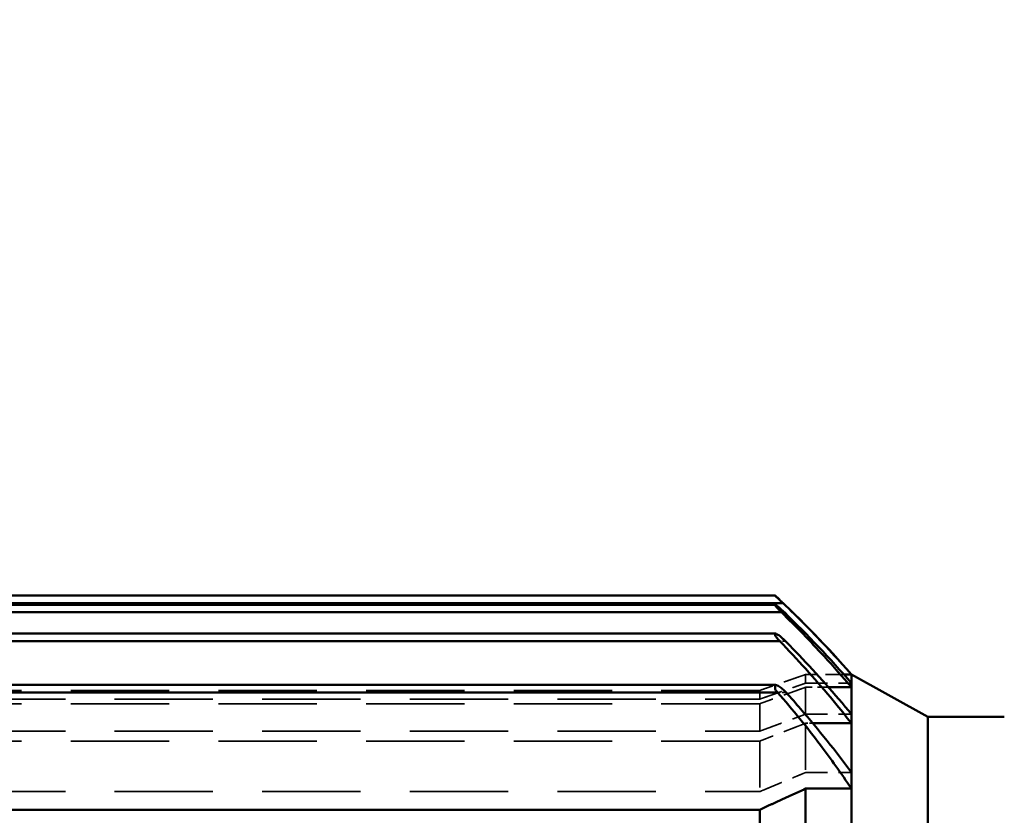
# Model space of a CAD drawing. Header units: millimetres. Extents: x -34725 to 178350, y -13707 to 126150.
# Tile 73 of 256: x -16406 to -16277, y 19581 to 19685. Entities that reach past the tile are written whole.
import ezdxf

# ---------------------------------------------------------------- set-up
doc = ezdxf.new("R2010")
doc.units = ezdxf.units.MM
doc.linetypes.add('DASHED', pattern=[0.75, 0.5, -0.25])
doc.layers.get('Defpoints').update_dxf_attribs({"linetype": 'CONTINUOUS'})
for name, color, linetype, lineweight in [('AM_0', 7, 'CONTINUOUS', 50), ('P-AM_5', 3, 'CONTINUOUS', 25), ('Sichtbar (ISO)', 7, 'CONTINUOUS', 50), ('Verdeckt (ISO)', 7, 'DASHED', 35)]:
    doc.layers.add(name, color=color, linetype=linetype, lineweight=lineweight)
doc.styles.get("Standard").update_dxf_attribs({"font": 'isocp.shx'})
doc.dimstyles.new('AM_ISO$0', dxfattribs={"dimtxt": 3.5, "dimasz": 2.5, "dimexe": 2, "dimexo": 1, "dimgap": 0.6, "dimtad": 1, "dimdsep": 46, "dimtxsty": 'Standard', "dimcen": 0, "dimclrd": 256, "dimclre": 256, "dimclrt": 2, "dimadec": 0, "dimazin": 2, "dimtp": 0.1, "dimtm": 0.1, "dimtfac": 0.71, "dimtmove": 0, "dimatfit": 3, "dimfxl": 1, "dimtfill": 1, "dimtfillclr": 256, "dimlwd": -1, "dimlwe": -1, "dimarcsym": 0})

# ---------------------------------------------------------------- blocks, each defined once
blk = doc.blocks.new('*D200')
at = {"layer": 'Defpoints', "color": 0, "transparency": 16777216}
for p in [(-16746.14, 20174.82), (-15372.82, 20174.82), (-16525.27, 19530)]:
    blk.add_point(p, dxfattribs=at)
at = {"layer": 'P-AM_5', "transparency": 16777216}
for p, q in [((-15397.82, 20174.82), (-16796.14, 20174.82)), ((-16746.14, 19592.5), (-16746.14, 20112.32)), ((-16550.27, 19530), (-16796.14, 19530))]:
    blk.add_line(p, q, dxfattribs=at)
for points in [[(-16756.55, 20112.32), (-16735.72, 20112.32), (-16746.14, 20174.82)], [(-16756.55, 19592.5), (-16735.72, 19592.5), (-16746.14, 19530)]]:
    blk.add_solid(points, dxfattribs=at)
at = {"layer": 'P-AM_5', "color": 2, "transparency": 16777216, "insert": (-16854.89, 19852.41), "char_height": 87.5, "attachment_point": 5, "rotation": 90, "bg_fill": 3, "box_fill_scale": 1.1, "bg_fill_color": 256, "bg_fill_true_color": 13158600, "bg_fill_transparency": 0}
blk.add_mtext('645', dxfattribs=at)
blk = doc.blocks.new('A$C5cacc3fa')
at = {"layer": 'Sichtbar (ISO)'}
for p, q in [((-46.33, -2432.42), (-46.33, -2305.16)), ((-36.33, -2423.01), (-36.33, -2411.73)), ((-30.33, -2423.01), (-30.33, -2411.73)), ((-24.33, -2420.25), (-24.33, -2411.83)), ((-24.33, -2420.25), (156.67, -2420.25)), ((-36.33, -2425.12), (-36.33, -2423.01)), ((-36.33, -2423.01), (-30.33, -2423.01)), ((-36.33, -2431.56), (-36.33, -2425.12)), ((-36.33, -2432.75), (-36.33, -2431.56)), ((-36.33, -2431.56), (-31.29, -2431.56)), ((-56.33, -2432.42), (-46.33, -2432.42)), ((-46.33, -2432.42), (-36.33, -2437.95)), ((-36.33, -2436.27), (-36.33, -2432.75)), ((-26.67, -2435.6), (159.01, -2435.6)), ((-36.33, -2436.81), (-36.33, -2436.27)), ((-36.33, -2436.27), (-33.33, -2436.27)), ((-36.33, -2437.94), (-36.33, -2436.81)), ((-26.33, -2436.6), (158.67, -2436.6)), ((-36.33, -2437.95), (-36.33, -2437.94)), ((-36.33, -2437.94), (-35.34, -2437.94)), ((-26.94, -2442.32), (159.28, -2442.32)), ((-26.33, -2443.32), (158.67, -2443.32)), ((-27.18, -2446.08), (159.52, -2446.08)), ((-27.38, -2447.29), (159.72, -2447.29)), ((-26.33, -2447.08), (158.67, -2447.08)), ((-26.33, -2448.29), (158.67, -2448.29))]:
    blk.add_line(p, q, dxfattribs=at)
blk.add_arc((76.35, -2338.94), 150, 221.3086, 226.8038, dxfattribs=at)
blk.add_ellipse((-26.3, -2446.08), major_axis=(-0.033, -0.999), ratio=0.005904, start_param=5.928971, end_param=6.283382, dxfattribs=at)
blk.add_rational_spline([(-30.33, -2423.01), (-27.25, -2421.61), (-24.33, -2420.25)], [1, 1.00020468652, 1], degree=2, dxfattribs=at)
for points, knots in [([(-36.33, -2423.01), (-34.98, -2425.01), (-33.61, -2426.94), (-30.54, -2431), (-28.67, -2433.31), (-26.67, -2435.6)], [-65.695241, -65.695241, -65.695241, -65.695241, -65.026281, -65.026281, -64.168057, -64.168057, -64.168057, -64.168057]), ([(-27.77, -2435.6), (-28.42, -2434.89), (-29.05, -2434.17), (-32.07, -2430.69), (-34.3, -2427.88), (-36.33, -2425.12)], [65.515907, 65.515907, 65.515907, 65.515907, 65.782674, 65.782674, 66.80864, 66.80864, 66.80864, 66.80864]), ([(-36.33, -2431.56), (-35.44, -2432.69), (-34.52, -2433.83), (-31.48, -2437.46), (-29.26, -2439.93), (-26.94, -2442.32)], [-67.768749, -67.768749, -67.768749, -67.768749, -67.356253, -67.356253, -66.441483, -66.441483, -66.441483, -66.441483]), ([(-27.68, -2442.32), (-28.28, -2441.71), (-28.88, -2441.1), (-31.86, -2437.97), (-34.16, -2435.38), (-36.33, -2432.75)], [67.431697, 67.431697, 67.431697, 67.431697, 67.666932, 67.666932, 68.617661, 68.617661, 68.617661, 68.617661]), ([(-26.33, -2436.6), (-26.35, -2436.6), (-26.36, -2436.6), (-26.47, -2436.58), (-26.59, -2436.54), (-26.89, -2436.38), (-27.08, -2436.24), (-27.43, -2435.95), (-27.59, -2435.8), (-27.75, -2435.63), (-27.76, -2435.61), (-27.77, -2435.6)], [-0.6408268, -0.6408268, -0.6408268, -0.6408268, -0.630804, -0.630804, -0.5772564, -0.5772564, -0.5081151, -0.5081151, -0.4500854, -0.4500854, -0.4452282, -0.4452282, -0.4452282, -0.4452282]), ([(-26.67, -2435.6), (-26.65, -2435.62), (-26.62, -2435.65), (-26.49, -2435.8), (-26.4, -2435.93), (-26.33, -2436.04)], [-0.10710707, -0.10710707, -0.10710707, -0.10710707, -0.09910976, -0.09910976, -0.05742593, -0.05742593, -0.05742593, -0.05742593]), ([(-26.33, -2436.04), (-26.33, -2436.15), (-26.33, -2436.25), (-26.33, -2436.33), (-26.33, -2436.41), (-26.33, -2436.48), (-26.33, -2436.52), (-26.33, -2436.57), (-26.33, -2436.6), (-26.33, -2436.6)], [0, 0, 0, 0, 0.362556, 0.362556, 0.362556, 0.726846, 0.726846, 0.726846, 1.114917, 1.114917, 1.114917, 1.114917]), ([(-36.33, -2436.27), (-35.16, -2437.64), (-33.97, -2438.99), (-30.94, -2442.3), (-29.08, -2444.22), (-27.18, -2446.08)], [-69.231489, -69.231489, -69.231489, -69.231489, -68.736031, -68.736031, -68.000549, -68.000549, -68.000549, -68.000549]), ([(-36.33, -2437.94), (-34.39, -2440.15), (-32.39, -2442.29), (-29.38, -2445.35), (-28.38, -2446.33), (-27.38, -2447.29)], [-70.234669, -70.234669, -70.234669, -70.234669, -69.425028, -69.425028, -69.029673, -69.029673, -69.029673, -69.029673]), ([(-26.33, -2443.32), (-26.37, -2443.32), (-26.41, -2443.31), (-26.56, -2443.24), (-26.68, -2443.17), (-26.98, -2442.96), (-27.17, -2442.8), (-27.47, -2442.53), (-27.58, -2442.43), (-27.68, -2442.32)], [-0.6626288, -0.6626288, -0.6626288, -0.6626288, -0.6306546, -0.6306546, -0.5772638, -0.5772638, -0.5083418, -0.5083418, -0.4688822, -0.4688822, -0.4688822, -0.4688822]), ([(-26.94, -2442.32), (-26.86, -2442.41), (-26.77, -2442.5), (-26.58, -2442.72), (-26.48, -2442.84), (-26.38, -2442.99), (-26.35, -2443.03), (-26.33, -2443.07)], [-0.1287013, -0.1287013, -0.1287013, -0.1287013, -0.0992148, -0.0992148, -0.05490758, -0.05490758, -0.03647152, -0.03647152, -0.03647152, -0.03647152]), ([(-26.33, -2443.07), (-26.33, -2443.12), (-26.33, -2443.17), (-26.33, -2443.26), (-26.33, -2443.3), (-26.33, -2443.32), (-26.33, -2443.32), (-26.33, -2443.32)], [-0.3512725, -0.3512725, -0.3512725, -0.3512725, -0.32834432, -0.32834432, -0.28951525, -0.28951525, -0.27907555, -0.27907555, -0.27907555, -0.27907555]), ([(-26.33, -2447.08), (-26.34, -2447.08), (-26.36, -2447.07), (-26.42, -2447.04), (-26.48, -2447), (-26.64, -2446.88), (-26.77, -2446.78), (-27.09, -2446.51), (-27.28, -2446.33), (-27.5, -2446.13), (-27.52, -2446.1), (-27.55, -2446.08)], [-0.6948989, -0.6948989, -0.6948989, -0.6948989, -0.6771738, -0.6771738, -0.639025, -0.639025, -0.5839423, -0.5839423, -0.5122103, -0.5122103, -0.5026873, -0.5026873, -0.5026873, -0.5026873]), ([(-27.18, -2446.08), (-27.17, -2446.08), (-27.17, -2446.09), (-27.02, -2446.23), (-26.87, -2446.38), (-26.63, -2446.64), (-26.53, -2446.75), (-26.41, -2446.9), (-26.37, -2446.95), (-26.34, -2447), (-26.33, -2447.01), (-26.33, -2447.01)], [-0.1506216, -0.1506216, -0.1506216, -0.1506216, -0.1485853, -0.1485853, -0.0998852, -0.0998852, -0.0551686, -0.0551686, -0.0238795, -0.0238795, -0.0178264, -0.0178264, -0.0178264, -0.0178264]), ([(-27.38, -2447.29), (-27.31, -2447.35), (-27.24, -2447.42), (-27.03, -2447.62), (-26.89, -2447.76), (-26.65, -2447.99), (-26.55, -2448.08), (-26.42, -2448.2), (-26.38, -2448.24), (-26.34, -2448.28), (-26.33, -2448.29), (-26.33, -2448.29)], [-0.1710961, -0.1710961, -0.1710961, -0.1710961, -0.148608, -0.148608, -0.0999054, -0.0999054, -0.0551851, -0.0551851, -0.0238878, -0.0238878, 0, 0, 0, 0])]:
    blk.add_open_spline(points, degree=3, knots=knots, dxfattribs=at)
blk.add_open_spline([(-27.55, -2446.08), (-30.56, -2443.16), (-33.52, -2440.05), (-36.33, -2436.81)], degree=3, dxfattribs=at)
at = {"layer": 'Verdeckt (ISO)', "ltscale": 25.75486}
for p, q in [((156.67, -2422.62), (-24.33, -2422.62)), ((-24.33, -2429.23), (156.67, -2429.23)), ((156.67, -2430.53), (-24.33, -2430.53)), ((-24.33, -2434.12), (156.67, -2434.12)), ((156.67, -2434.72), (-24.33, -2434.72)), ((-24.33, -2435.86), (156.67, -2435.86))]:
    blk.add_line(p, q, dxfattribs=at)
at = {"layer": 'Verdeckt (ISO)', "ltscale": 12.163457}
blk.add_line((-24.33, -2429.23), (-24.33, -2422.62), dxfattribs=at)
at = {"layer": 'Verdeckt (ISO)', "ltscale": 5.71399}
for p, q in [((-30.33, -2425.12), (-36.33, -2425.12)), ((-30.33, -2432.75), (-36.33, -2432.75)), ((-30.33, -2436.81), (-36.33, -2436.81))]:
    blk.add_line(p, q, dxfattribs=at)
at = {"layer": 'Verdeckt (ISO)', "ltscale": 12.221222}
blk.add_line((-30.33, -2431.56), (-30.33, -2425.12), dxfattribs=at)
at = {"layer": 'Verdeckt (ISO)', "ltscale": 11.027125}
blk.add_line((-24.33, -2434.12), (-24.33, -2430.53), dxfattribs=at)
at = {"layer": 'Verdeckt (ISO)', "ltscale": 0.912283}
blk.add_line((-31.29, -2431.56), (-30.33, -2431.56), dxfattribs=at)
at = {"layer": 'Verdeckt (ISO)', "ltscale": 11.146211}
blk.add_line((-30.33, -2436.27), (-30.33, -2432.75), dxfattribs=at)
at = {"layer": 'Verdeckt (ISO)', "ltscale": 10.57055}
blk.add_line((-24.33, -2435.86), (-24.33, -2434.72), dxfattribs=at)
at = {"layer": 'Verdeckt (ISO)', "ltscale": 1.052781}
blk.add_line((-27.77, -2435.6), (-26.67, -2435.6), dxfattribs=at)
at = {"layer": 'Verdeckt (ISO)', "ltscale": 1.00492}
blk.add_line((-26.33, -2436.6), (-26.33, -2436.04), dxfattribs=at)
at = {"layer": 'Verdeckt (ISO)', "ltscale": 2.856827}
blk.add_line((-33.33, -2436.27), (-30.33, -2436.27), dxfattribs=at)
at = {"layer": 'Verdeckt (ISO)', "ltscale": 10.708159}
blk.add_line((-30.33, -2437.94), (-30.33, -2436.81), dxfattribs=at)
at = {"layer": 'Verdeckt (ISO)', "ltscale": 4.770627}
blk.add_line((-35.34, -2437.94), (-30.33, -2437.94), dxfattribs=at)
at = {"layer": 'Verdeckt (ISO)', "ltscale": 0.701419}
blk.add_line((-27.68, -2442.32), (-26.94, -2442.32), dxfattribs=at)
at = {"layer": 'Verdeckt (ISO)', "ltscale": 0.67064}
blk.add_line((-26.33, -2443.32), (-26.33, -2443.07), dxfattribs=at)
at = {"layer": 'Verdeckt (ISO)', "ltscale": 0.350547}
blk.add_line((-27.55, -2446.08), (-27.18, -2446.08), dxfattribs=at)
at = {"layer": 'Verdeckt (ISO)', "ltscale": 0.335473}
blk.add_line((-26.33, -2447.08), (-26.33, -2447.01), dxfattribs=at)
at = {"layer": 'Verdeckt (ISO)', "ltscale": 6.191408}
blk.add_rational_spline([(-24.33, -2422.62), (-27.26, -2423.85), (-30.33, -2425.12)], [1, 1.00016882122, 1], degree=2, dxfattribs=at)
at = {"layer": 'Verdeckt (ISO)', "ltscale": 6.131498}
blk.add_rational_spline([(-30.33, -2431.56), (-27.27, -2430.38), (-24.33, -2429.23)], [1, 1.00014689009, 1], degree=2, dxfattribs=at)
at = {"layer": 'Verdeckt (ISO)', "ltscale": 6.091839}
blk.add_rational_spline([(-24.33, -2430.53), (-27.28, -2431.62), (-30.33, -2432.75)], [1.04932815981, 1.03772085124, 1.02597006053], degree=2, dxfattribs=at)
at = {"layer": 'Verdeckt (ISO)', "ltscale": 6.06896}
blk.add_rational_spline([(-30.33, -2436.27), (-27.28, -2435.18), (-24.33, -2434.12)], [1.02792687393, 1.04057890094, 1.0531249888], degree=2, dxfattribs=at)
at = {"layer": 'Verdeckt (ISO)', "ltscale": 6.053276}
blk.add_rational_spline([(-24.33, -2434.72), (-27.28, -2435.75), (-30.33, -2436.81)], [1, 1.00011857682, 1], degree=2, dxfattribs=at)
at = {"layer": 'Verdeckt (ISO)', "ltscale": 6.047024}
blk.add_rational_spline([(-30.33, -2437.94), (-27.28, -2436.89), (-24.33, -2435.86)], [1, 1.0001163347, 1], degree=2, dxfattribs=at)

msp = doc.modelspace()

# ---------------------------------------------------------------- dimensions: what is measured, and where the dimension line sits
at = {"layer": 'P-AM_5'}
dim = msp.add_linear_dim(base=(-16746.136, 20174.818), p1=(-16525.272, 19530), p2=(-15372.819, 20174.818), angle=90, dimstyle='AM_ISO$0', override={"dimscale": 25, "dimgap": 2.6, "dimdec": 0, "dimtmove": 1}, dxfattribs=at)
dim.commit()
dim.dimension.update_dxf_attribs({"geometry": '*D200', "text_midpoint": (-16854.886, 19852.409)})

# ---------------------------------------------------------------- next in the draw order: block references
at = {"layer": 'AM_0', "rotation": 179.9999999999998}
msp.add_blockref('A$C5cacc3fa', (-16333.649, 17161.21), dxfattribs=at)

doc.saveas('drawing.dxf')
